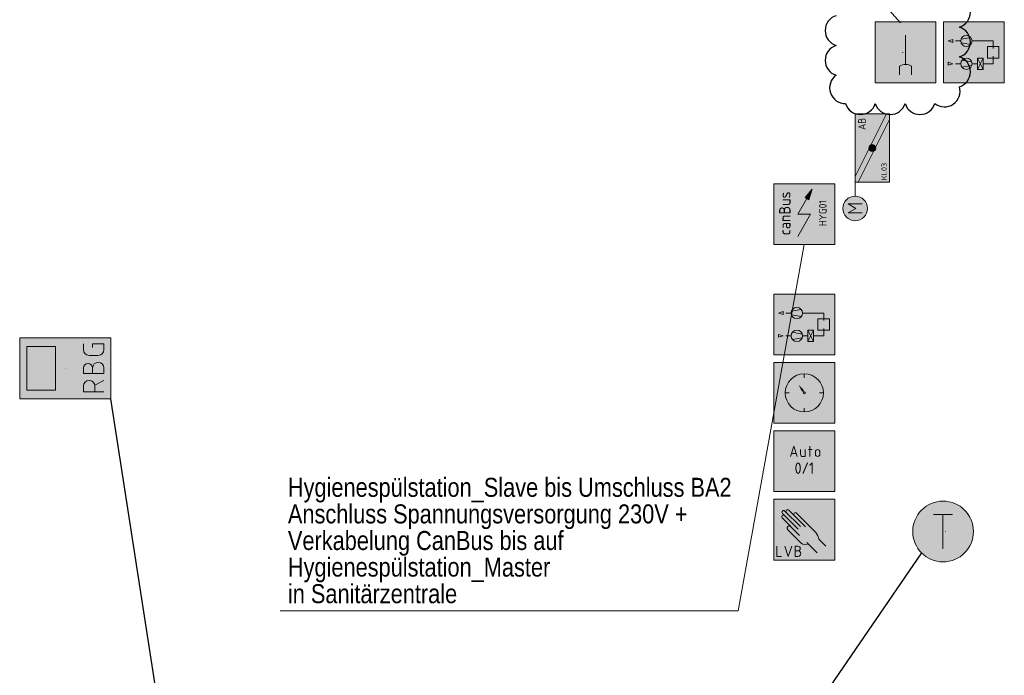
# Model space of a CAD drawing. Header units: metres. Extents: x -13.5 to 10.8, y -3.9 to 32.8.
# Tile 4 of 7: x 3.7 to 10.2, y 9.3 to 13.7. Entities that reach past the tile are written whole.
import ezdxf
from ezdxf.enums import TextEntityAlignment as Align

# ---------------------------------------------------------------- set-up
doc = ezdxf.new("R2010")
doc.units = ezdxf.units.M
doc.header["$MEASUREMENT"] = 0
doc.linetypes.add('DGN Style 5', pattern=[0.010740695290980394, 0.004603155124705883, -0.006137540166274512])
doc.layers.add('INTERN_Bemerkung', color=6, linetype='Continuous', lineweight=30, plot=False)
for name, color, linetype, lineweight in [('TRI_CONNPTS', 7, 'Continuous', 0), ('TRI_H3D', 7, 'Continuous', 0), ('ZWP_480_SYM_E0', 7, 'Continuous', 0), ('ZWP_480_SYM_E0_2D', 7, 'Continuous', 0), ('ZWP_480_SYM_E0_3D', 7, 'Continuous', 0), ('ZWP_480_SYM_SCHWARZ', 7, 'Continuous', 13), ('ZWP_480_SYM_SCHWARZ_2D', 7, 'Continuous', 0), ('ZWP_480_TEXT_1_50_TOP', 7, 'Continuous', 0), ('ZWP_EX_DIESELLEITUNG_NEA', 7, 'Continuous', 0)]:
    doc.layers.add(name, color=color, linetype=linetype, lineweight=lineweight)
doc.layers.get('TRI_CONNPTS').off()
doc.layers.get('TRI_H3D').off()
doc.styles.add('ISOCP', font='isocp.shx')
doc.styles.add('Style-isocp', font='isocp.shx')
doc.styles.add('ZWP_1 50', font='ARIALN.TTF', dxfattribs={"height": 0.125})

# ---------------------------------------------------------------- blocks, each defined once
blk = doc.blocks.new('*U22')
at = {"color": 5, "linetype": 'Continuous', "lineweight": 13}
for p, q in [((3.401696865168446e-05, -0.007495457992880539), (-0.03746598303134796, -0.007495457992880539)), ((0.007534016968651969, -0.007495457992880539), (0.03753401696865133, -0.06749545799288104))]:
    blk.add_line(p, q, dxfattribs=at)
at = {"color": 5, "linetype": 'Continuous', "lineweight": 13, "flags": 128}
blk.add_lwpolyline([(-0.03746598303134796, -0.06749545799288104), (-0.03746598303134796, 0.06750454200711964), (3.401696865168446e-05, 0.06750454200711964)], dxfattribs=at)
at = {"color": 5, "linetype": 'Continuous', "lineweight": 13, "extrusion": (0, 0, -1)}
blk.add_arc((-3.401696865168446e-05, 0.03000454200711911), 0.0375, 90.00000000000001, 270, dxfattribs=at)
blk = doc.blocks.new('*U23')
at = {"color": 5, "linetype": 'Continuous', "lineweight": 13}
for p, q in [((3.401696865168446e-05, 0.007504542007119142), (-0.03746598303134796, 0.007504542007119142)), ((-0.03746598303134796, -0.06749545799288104), (3.401696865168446e-05, -0.06749545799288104))]:
    blk.add_line(p, q, dxfattribs=at)
at = {"color": 5, "linetype": 'Continuous', "lineweight": 13, "flags": 128}
blk.add_lwpolyline([(3.401696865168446e-05, 0.06750454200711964), (-0.03746598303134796, 0.06750454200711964), (-0.03746598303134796, -0.06749545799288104)], dxfattribs=at)
at = {"color": 5, "linetype": 'Continuous', "lineweight": 13}
for centre, radius in [((3.401696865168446e-05, 0.03750454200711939), 0.03), ((3.401696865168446e-05, -0.0299954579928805), 0.0375)]:
    blk.add_arc(centre, radius, 270, 90, dxfattribs=at)
blk = doc.blocks.new('*U24')
at = {"color": 5, "linetype": 'Continuous', "lineweight": 13}
for p, q in [((3.401696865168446e-05, 0.06750454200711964), (0.03753401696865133, 0.06750454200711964)), ((-0.03746598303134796, -0.0299954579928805), (-0.03746598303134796, 0.03000454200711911))]:
    blk.add_line(p, q, dxfattribs=at)
at = {"color": 5, "linetype": 'Continuous', "lineweight": 13, "flags": 128}
blk.add_lwpolyline([(0.01503401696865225, 0.007504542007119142), (0.03753401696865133, 0.007504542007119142), (0.03753401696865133, -0.06749545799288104), (3.401696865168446e-05, -0.06749545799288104)], dxfattribs=at)
at = {"color": 5, "linetype": 'Continuous', "lineweight": 13, "extrusion": (0, 0, -1)}
for centre, start, end in [((-3.401696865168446e-05, 0.03000454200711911), 0, 90), ((-3.401696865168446e-05, -0.0299954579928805), 270, 0)]:
    blk.add_arc(centre, 0.0375, start, end, dxfattribs=at)
blk = doc.blocks.new('ZWP_480_Raumbediegerät_mit_Display_1')
at = {"color": 5, "lineweight": 13, "flags": 128}
blk.add_lwpolyline([(-0.2000000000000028, 0.2999999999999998), (0.2000000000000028, 0.2999999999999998), (0.2000000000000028, -0.2999999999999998), (-0.2000000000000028, -0.2999999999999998)], close=True, dxfattribs=at)
at = {"color": 254, "lineweight": 13, "extrusion": (0, 0, -1)}
blk.add_solid([(0.2000000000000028, 0.2999999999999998), (-0.2000000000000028, 0.2999999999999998), (0.2000000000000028, -0.2999999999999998), (-0.2000000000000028, -0.2999999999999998)], dxfattribs=at)
at = {"color": 5, "lineweight": 13}
blk.add_3dface([(-0.143552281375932, 0.2535848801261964), (0.1435522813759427, 0.2535848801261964), (0.1435522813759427, 0.06356983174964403), (-0.143552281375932, 0.06356983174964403)], dxfattribs=at)
at = {"color": 5, "linetype": 'Continuous', "lineweight": 13}
for name, p in [('*U22', (-0.117049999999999, -0.1872499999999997)), ('*U23', (0.00295000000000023, -0.1872499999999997)), ('*U24', (0.1229500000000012, -0.1872499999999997))]:
    blk.add_blockref(name, p, dxfattribs=at)
blk = doc.blocks.new('ZWP_480_Raumbediegerät_mit_Display')
at = {"color": 52, "linetype": 'DGN Style 5', "lineweight": 0}
blk.add_line((0, 0.001000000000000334), (0, 0.001299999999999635), dxfattribs=at)
at = {"color": 212, "linetype": 'DGN Style 5', "lineweight": 0}
blk.add_line((0, 0, 0.0009999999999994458), (0, 0.0003999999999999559, 0.0009999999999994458), dxfattribs=at)
at = {"color": 12, "linetype": 'DGN Style 5', "lineweight": 0}
blk.add_line((0, 0), (0, 0.0001999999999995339), dxfattribs=at)
at = {"color": 92, "linetype": 'DGN Style 5', "lineweight": 0}
blk.add_line((0.001000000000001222, 0), (0.001000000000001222, 9.999999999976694e-05), dxfattribs=at)
at = {"color": 32, "linetype": 'DGN Style 5', "lineweight": 0}
blk.add_line((0.2000441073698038, 0), (0.2000441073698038, 0.0004999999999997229), dxfattribs=at)
at = {"color": 5, "lineweight": 13}
blk.add_blockref('ZWP_480_Raumbediegerät_mit_Display_1', (0, 0), dxfattribs=at)
blk = doc.blocks.new('ZWP_480_Waechter_Leckage_1')
at = {"color": 5, "lineweight": 13}
for p, q in [((0.01984685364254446, -0.0798418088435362), (0.01984685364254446, 0.1125372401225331)), ((0.01984685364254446, -0.0798418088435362), (0.01984685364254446, 0.1125372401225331)), ((-0.0201504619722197, -0.1473316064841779), (-0.0201504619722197, -0.09019410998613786)), ((-0.0201504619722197, -0.1473316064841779), (-0.0201504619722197, -0.1198391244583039)), ((0.05984416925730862, -0.1473316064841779), (0.05984416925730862, -0.09019410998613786)), ((0.05984416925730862, -0.1473316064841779), (0.05984416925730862, -0.1198391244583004))]:
    blk.add_line(p, q, dxfattribs=at)
at = {"color": 5, "lineweight": 13, "flags": 128}
blk.add_lwpolyline([(-0.1801531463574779, 0.1999999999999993), (0.2198468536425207, 0.1999999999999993), (0.2198468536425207, -0.1999999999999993), (-0.1801531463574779, -0.1999999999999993)], close=True, dxfattribs=at)
at = {"color": 5, "lineweight": 13}
blk.add_arc((0.01984685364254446, -0.1622850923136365), 0.08244328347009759, 60.97773399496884, 119.0222660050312, dxfattribs=at)
at = {"color": 254, "lineweight": 13, "extrusion": (0, 0, -1)}
blk.add_solid([(0.1801531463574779, 0.1999999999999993), (-0.2198468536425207, 0.1999999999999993), (0.1801531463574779, -0.1999999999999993), (-0.2198468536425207, -0.1999999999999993)], dxfattribs=at)
blk = doc.blocks.new('ZWP_480_Waechter_Leckage')
at = {"layer": 'ZWP_EX_DIESELLEITUNG_NEA', "color": 52, "linetype": 'DGN Style 5', "lineweight": 0}
blk.add_line((0, 0.0009999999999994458), (0, 0.001300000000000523), dxfattribs=at)
at = {"layer": 'ZWP_EX_DIESELLEITUNG_NEA', "color": 212, "linetype": 'DGN Style 5', "lineweight": 0}
blk.add_line((0, 0, 0.0009999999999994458), (0, 0.0004000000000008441, 0.0009999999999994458), dxfattribs=at)
at = {"layer": 'ZWP_EX_DIESELLEITUNG_NEA', "color": 12, "linetype": 'DGN Style 5', "lineweight": 0}
blk.add_line((0, 0), (0, 0.0001999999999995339), dxfattribs=at)
at = {"layer": 'ZWP_EX_DIESELLEITUNG_NEA', "color": 92, "linetype": 'DGN Style 5', "lineweight": 0}
blk.add_line((0.001000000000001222, 0), (0.001000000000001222, 9.999999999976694e-05), dxfattribs=at)
at = {"layer": 'ZWP_EX_DIESELLEITUNG_NEA', "color": 32, "linetype": 'DGN Style 5', "lineweight": 0}
blk.add_line((0.2198934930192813, 0), (0.2198934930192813, 0.0005000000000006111), dxfattribs=at)
at = {"layer": 'ZWP_480_SYM_E0', "color": 5, "lineweight": 13}
blk.add_blockref('ZWP_480_Waechter_Leckage_1', (0, 0), dxfattribs=at)
blk = doc.blocks.new('_T3D__')
at = {"layer": 'ZWP_480_TEXT_1_50_TOP', "linetype": 'Continuous'}
for p, q in [((6.890735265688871, 13.98992947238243, 0.09999999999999), (9.21785881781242, 13.98992947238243, 0.09999999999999)), ((9.217858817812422, 13.98992947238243, 0.09999999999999), (9.53223655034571, 13.63915193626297, 0.09999999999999))]:
    blk.add_line(p, q, dxfattribs=at)
at = {"layer": 'ZWP_480_TEXT_1_50_TOP', "linetype": 'Continuous', "style": 'ZWP_1 50'}
for s, p in [('Leckagewächter am Schachtboden', (6.940735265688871, 14.33992947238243, 0.09999999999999)), ('H=0 OKRFB', (6.940735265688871, 14.16492947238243, 0.09999999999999))]:
    blk.add_text(s, height=0.125, dxfattribs=at).set_placement(p, align=Align.TOP_LEFT)
blk = doc.blocks.new('ZWP_480_Autarke_Anlage_klein_1')
at = {"lineweight": 13, "extrusion": (0, 0, -1)}
blk.add_hatch(color=5, dxfattribs=at).paths.add_polyline_path([(-0.02941622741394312, -0.1045777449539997), (-0.0524452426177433, -0.03550102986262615), (-0.004560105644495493, -0.09035485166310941), (-0.01698816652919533, -0.09746629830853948)])
at = {"color": 5, "lineweight": 13}
for p, q in [((-0.0416825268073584, -0.2000000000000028), (0.01698816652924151, -0.09746629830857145)), ((-0.04242213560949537, -0.3469824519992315), (0.0416825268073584, -0.2000000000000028)), ((-0.0416825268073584, -0.2000000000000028), (0.0416825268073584, -0.2000000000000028))]:
    blk.add_line(p, q, dxfattribs=at)
at = {"color": 5, "lineweight": 13, "flags": 128}
for points in [[(-0.2000000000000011, -0.4000000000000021), (-0.2000000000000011, -3.552713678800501e-15), (0.1999999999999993, -3.552713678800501e-15), (0.1999999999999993, -0.4000000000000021)], [(0.004560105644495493, -0.09035485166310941), (0.0524452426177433, -0.03550102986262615), (0.02941622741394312, -0.1045777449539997), (0.01698816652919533, -0.09746629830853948)]]:
    blk.add_lwpolyline(points, close=True, dxfattribs=at)
at = {"color": 254, "lineweight": 13}
blk.add_solid([(-0.2000000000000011, -0.4000000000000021), (-0.2000000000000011, -3.552713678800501e-15), (0.1999999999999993, -0.4000000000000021), (0.1999999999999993, -3.552713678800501e-15)], dxfattribs=at)
at = {"attachment_point": 5, "rotation": 89.99999999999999, "style": 'ISOCP'}
for s, insert, char_height in [('\\H0.5x;canBus', (-0.1283730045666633, -0.1943750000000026), 0.15), ('\\H0.277778x;HYG01', (0.12138457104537, -0.1932500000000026), 0.18)]:
    blk.add_mtext(s, dxfattribs=dict(at, insert=insert, char_height=char_height))
blk = doc.blocks.new('ZWP_480_Autarke_Anlage_klein')
at = {"layer": 'ZWP_480_SYM_E0_2D', "color": 5, "lineweight": 13}
blk.add_blockref('ZWP_480_Autarke_Anlage_klein_1', (0, 0), dxfattribs=at)
blk = doc.blocks.new('_T3D___2')
at = {"layer": 'ZWP_480_TEXT_1_50_TOP', "linetype": 'Continuous'}
for p, q in [((8.461808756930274, 9.77063677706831, 4.009999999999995), (8.89804721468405, 12.18012159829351, 4.009999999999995)), ((5.448391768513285, 9.77063677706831, 4.009999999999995), (8.461808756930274, 9.77063677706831, 4.009999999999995))]:
    blk.add_line(p, q, dxfattribs=at)
at = {"layer": 'ZWP_480_TEXT_1_50_TOP', "linetype": 'Continuous', "style": 'ZWP_1 50'}
for s, p in [('Hygienespülstation_Slave bis Umschluss BA2', (5.498391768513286, 10.64563677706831, 4.009999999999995)), ('Anschluss Spannungsversorgung 230V +', (5.498391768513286, 10.47063677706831, 4.009999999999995)), ('Verkabelung CanBus bis auf', (5.498391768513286, 10.29563677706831, 4.009999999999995)), ('Hygienespülstation_Master ', (5.498391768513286, 10.12063677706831, 4.009999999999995)), ('in Sanitärzentrale', (5.498391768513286, 9.945636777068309, 4.009999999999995))]:
    blk.add_text(s, height=0.125, dxfattribs=at).set_placement(p, align=Align.TOP_LEFT)
blk = doc.blocks.new('*U32')
at = {"color": 5, "linetype": 'Continuous', "lineweight": 13}
for p, q in [((-0.0625046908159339, 0.1125252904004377), (0.06249530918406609, 0.1125252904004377)), ((-4.690815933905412e-06, -0.1124747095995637), (-4.690815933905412e-06, 0.1125252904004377))]:
    blk.add_line(p, q, dxfattribs=at)
blk = doc.blocks.new('ZWP_480_Fuehler_Temp_1')
at = {"lineweight": 13}
h = blk.add_hatch(color=254, dxfattribs=at)
edge = h.paths.add_edge_path()
edge.add_arc((-0.01602534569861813, 3.579284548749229e-05), 0.2000000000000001, 0, 360)
at = {"color": 5, "lineweight": 13}
blk.add_circle((-0.01602534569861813, 3.579284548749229e-05), 0.2000000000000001, dxfattribs=at)
at = {"color": 5, "linetype": 'Continuous', "lineweight": 13}
blk.add_blockref('*U32', (-0.01704999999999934, -0.0004500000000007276), dxfattribs=at)
blk = doc.blocks.new('ZWP_480_Fuehler_Temp')
at = {"color": 52, "linetype": 'DGN Style 5', "lineweight": 0}
blk.add_line((0, 0.0009999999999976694), (0, 0.00129999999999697), dxfattribs=at)
at = {"color": 212, "linetype": 'DGN Style 5', "lineweight": 0}
blk.add_line((0, 0, 0.0009999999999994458), (0, 0.0003999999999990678, 0.0009999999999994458), dxfattribs=at)
at = {"color": 12, "linetype": 'DGN Style 5', "lineweight": 0}
blk.add_line((0, 0), (0, 0.0001999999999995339), dxfattribs=at)
at = {"color": 92, "linetype": 'DGN Style 5', "lineweight": 0}
blk.add_line((0.001000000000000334, 0), (0.001000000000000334, 9.999999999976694e-05), dxfattribs=at)
at = {"color": 32, "linetype": 'DGN Style 5', "lineweight": 0}
blk.add_line((0.1839746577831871, 0), (0.1839746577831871, 0.0004999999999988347), dxfattribs=at)
at = {"color": 5, "lineweight": 13}
blk.add_blockref('ZWP_480_Fuehler_Temp_1', (0, 0), dxfattribs=at)
blk = doc.blocks.new('*U69')
at = {"color": 250, "linetype": 'Continuous', "lineweight": 13}
for p, q in [((-5.600503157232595e-06, 0.007505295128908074), (-0.03750560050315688, 0.007505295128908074)), ((-0.03750560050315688, -0.06749470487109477), (-5.600503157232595e-06, -0.06749470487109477))]:
    blk.add_line(p, q, dxfattribs=at)
at = {"color": 250, "linetype": 'Continuous', "lineweight": 13, "flags": 128}
blk.add_lwpolyline([(-5.600503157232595e-06, 0.06750529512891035), (-0.03750560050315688, 0.06750529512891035), (-0.03750560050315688, -0.06749470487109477)], dxfattribs=at)
at = {"color": 250, "linetype": 'Continuous', "lineweight": 13}
for centre, radius in [((-5.600503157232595e-06, 0.03750529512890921), 0.03), ((-5.600503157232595e-06, -0.02999470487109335), 0.0375)]:
    blk.add_arc(centre, radius, 270, 90, dxfattribs=at)
blk = doc.blocks.new('ZWP_480_Anlsch_Handeingriff_LVB_kl_1')
at = {"color": 250, "lineweight": 13}
for p, q in [((0.2572866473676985, 0.2189809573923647), (0.1482042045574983, 0.3280634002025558)), ((0.2189658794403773, 0.1619834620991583), (0.1043000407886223, 0.2766493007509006)), ((0.2099979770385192, 0.2027241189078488), (0.1060853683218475, 0.3066367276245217)), ((0.2246111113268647, 0.2198837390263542), (0.1219717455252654, 0.3225231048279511)), ((0.3260307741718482, 0.1820095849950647), (0.1996206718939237, 0.308419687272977)), ((0.2287846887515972, 0.1118131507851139), (0.1394708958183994, 0.2011269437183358)), ((0.3927388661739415, 0.09079423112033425), (0.3454276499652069, 0.1381054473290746)), ((0.3350835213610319, 0.04709888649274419), (0.2663439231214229, 0.1158384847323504))]:
    blk.add_line(p, q, dxfattribs=at)
at = {"color": 250, "lineweight": 13, "flags": 128}
blk.add_lwpolyline([(0.04999999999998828, 0.399999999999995), (0.4499999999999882, 0.399999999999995), (0.4499999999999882, -7.105427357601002e-15), (0.04999999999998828, -7.105427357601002e-15)], close=True, dxfattribs=at)
at = {"color": 250, "linetype": 'Continuous', "lineweight": 13, "flags": 128}
for points in [[(0.06947219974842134, 0.09112764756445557), (0.06947219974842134, 0.02362764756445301), (0.09947219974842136, 0.02362764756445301)], [(0.1219721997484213, 0.09112764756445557), (0.1444721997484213, 0.02362764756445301), (0.1669721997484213, 0.09112764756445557)]]:
    blk.add_lwpolyline(points, dxfattribs=at)
at = {"color": 250, "lineweight": 13}
for centre, radius, start, end in [((0.1140285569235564, 0.3145799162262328), 0.01123336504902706, 45.00000000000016, 225.0000000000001), ((0.1402610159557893, 0.3201202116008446), 0.01123336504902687, 45.00000000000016, 225.0000000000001), ((0.112243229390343, 0.2845924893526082), 0.01123336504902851, 39.18845449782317, 225.0000000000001), ((0.1916774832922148, 0.3004764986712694), 0.01123336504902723, 45.00000000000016, 225.0000000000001), ((0.1505519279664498, 0.2102216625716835), 0.0143353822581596, 39.37731961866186, 225.0000000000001), ((0.2554951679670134, 0.1385236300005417), 0.03777432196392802, 225.0000000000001, 302.1988374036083)]:
    blk.add_arc(centre, radius, start, end, dxfattribs=at)
blk.add_ellipse((0.3180952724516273, 0.1641341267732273), major_axis=(0.02368684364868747, -0.03999673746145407), ratio=0.3535133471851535, start_param=0.6738704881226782, end_param=1.817168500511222, dxfattribs=at)
at = {"color": 254, "lineweight": 13, "extrusion": (0, 0, -1)}
blk.add_solid([(-0.04999999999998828, 0.399999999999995), (-0.4499999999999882, 0.399999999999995), (-0.04999999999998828, -7.105427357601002e-15), (-0.4499999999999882, -7.105427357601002e-15)], dxfattribs=at)
at = {"color": 250, "linetype": 'Continuous', "lineweight": 13, "xscale": 0.5, "yscale": 0.5}
blk.add_blockref('*U69', (0.2082249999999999, 0.0573750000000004), dxfattribs=at)
blk = doc.blocks.new('ZWP_480_Anlsch_Handeingriff_LVB_kl')
at = {"layer": 'ZWP_480_SYM_SCHWARZ', "color": 250, "lineweight": 13}
blk.add_blockref('ZWP_480_Anlsch_Handeingriff_LVB_kl_1', (0, 0), dxfattribs=at)
blk = doc.blocks.new('*U72')
at = {"color": 250, "lineweight": 13}
blk.add_line((0.03187499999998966, -0.03001216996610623), (-0.03187500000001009, -0.03001216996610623), dxfattribs=at)
at = {"color": 250, "lineweight": 13, "flags": 128}
blk.add_lwpolyline([(-0.04500000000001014, -0.06751216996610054), (-1.021405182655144e-14, 0.06748783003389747), (0.04499999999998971, -0.06751216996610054)], dxfattribs=at)
blk = doc.blocks.new('*U73')
at = {"color": 250, "lineweight": 13}
blk.add_line((-0.03000000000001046, 0.04498783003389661), (-0.03000000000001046, -0.01876216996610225), dxfattribs=at)
at = {"color": 250, "lineweight": 13, "flags": 128}
blk.add_lwpolyline([(-0.003750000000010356, -0.04501216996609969), (0.02999999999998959, -0.04501216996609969), (0.02999999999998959, 0.04498783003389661)], dxfattribs=at)
at = {"color": 250, "lineweight": 13}
blk.add_arc((-0.003750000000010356, -0.01876216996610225), 0.02625, 180, 270, dxfattribs=at)
blk = doc.blocks.new('*U74')
at = {"color": 250, "lineweight": 13}
for p, q in [((-0.02250000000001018, 0.02248783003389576), (0.02249999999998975, 0.02248783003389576)), ((-0.007500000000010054, -0.06751216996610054), (-0.007500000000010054, 0.06748783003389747))]:
    blk.add_line(p, q, dxfattribs=at)
blk = doc.blocks.new('*U75')
at = {"color": 250, "lineweight": 13}
for p, q in [((-0.03000000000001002, -0.01501216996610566), (-0.03000000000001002, 0.01498783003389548)), ((0.02999999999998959, 0.01498783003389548), (0.02999999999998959, -0.01501216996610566))]:
    blk.add_line(p, q, dxfattribs=at)
at = {"color": 250, "lineweight": 13, "extrusion": (0, 0, -1)}
for centre, start, end in [((1.021405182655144e-14, 0.01498783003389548), 0, 180), ((1.021405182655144e-14, -0.01501216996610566), 180, 0)]:
    blk.add_arc(centre, 0.03, start, end, dxfattribs=at)
blk = doc.blocks.new('ZWP_480_Anlsch_Anlagenschalter_kl_1')
at = {"color": 250, "lineweight": 13, "flags": 128}
blk.add_lwpolyline([(0.04999999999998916, 0.3999999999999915), (0.4499999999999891, 0.3999999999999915), (0.4499999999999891, 0), (0.04999999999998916, 0)], close=True, dxfattribs=at)
at = {"color": 254, "lineweight": 13, "extrusion": (0, 0, -1)}
blk.add_solid([(-0.04999999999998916, 0.3999999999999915), (-0.4499999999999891, 0.3999999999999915), (-0.04999999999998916, 0), (-0.4499999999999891, 0)], dxfattribs=at)
at = {"color": 250, "lineweight": 13, "xscale": 0.5, "yscale": 0.5}
for name, p in [('*U72', (0.1806249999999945, 0.2649749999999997)), ('*U73', (0.2406249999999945, 0.2537249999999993)), ('*U74', (0.2893749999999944, 0.2649749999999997)), ('*U75', (0.3381249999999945, 0.2537249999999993))]:
    blk.add_blockref(name, p, dxfattribs=at)
at = {"style": 'Style-isocp'}
blk.add_text('0/1', height=0.075, dxfattribs=at).set_placement((0.2499999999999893, 0.1919494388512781), align=Align.TOP_CENTER)
blk = doc.blocks.new('ZWP_480_Anlsch_Anlagenschalter_kl')
at = {"layer": 'ZWP_480_SYM_SCHWARZ_2D', "color": 250, "lineweight": 13}
blk.add_blockref('ZWP_480_Anlsch_Anlagenschalter_kl_1', (0, 0), dxfattribs=at)
blk = doc.blocks.new('ZWP_480_Anlsch_Zeitschaltprogramm_kl_1')
at = {"color": 250, "lineweight": 13}
for p, q in [((0.2499999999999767, 0.3257078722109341), (0.2499999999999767, 0.2998709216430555)), ((0.1501290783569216, 0.1999999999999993), (0.124292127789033, 0.1999999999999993)), ((0.3757078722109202, 0.1999999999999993), (0.3498709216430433, 0.1999999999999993)), ((0.2499999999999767, 0.100129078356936), (0.2499999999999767, 0.07429212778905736))]:
    blk.add_line(p, q, dxfattribs=at)
at = {"color": 250, "lineweight": 13, "flags": 128}
blk.add_lwpolyline([(0.04999999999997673, 0.4000000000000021), (0.4499999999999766, 0.4000000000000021), (0.4499999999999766, 0), (0.04999999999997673, 0)], close=True, dxfattribs=at)
at = {"color": 250, "lineweight": 13}
for centre, radius in [((0.2499999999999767, 0.1999999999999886), 0.1257078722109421), ((0.2499999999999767, 0.1999999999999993), 0.006552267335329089)]:
    blk.add_circle(centre, radius, dxfattribs=at)
at = {"color": 254, "lineweight": 13, "extrusion": (0, 0, -1)}
blk.add_solid([(-0.04999999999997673, 0.4000000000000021), (-0.4499999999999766, 0.4000000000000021), (-0.04999999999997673, 0), (-0.4499999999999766, 0)], dxfattribs=at)
at = {"color": 7, "lineweight": 13, "extrusion": (0, 0, -1)}
blk.add_solid([(-0.2499999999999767, 0.1999999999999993), (-0.2558324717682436, 0.2210615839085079), (-0.267446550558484, 0.2131615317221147), (-0.3140187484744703, 0.2941156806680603)], dxfattribs=at)
at = {"color": 7, "lineweight": 13}
blk.add_solid([(0.2499999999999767, 0.1999999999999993), (0.2438553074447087, 0.2209726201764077), (0.2323598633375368, 0.2129009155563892), (0.2111017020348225, 0.2553976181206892)], dxfattribs=at)
blk = doc.blocks.new('ZWP_480_Anlsch_Zeitschaltprogramm_kl')
at = {"layer": 'ZWP_480_SYM_SCHWARZ', "color": 250, "lineweight": 13}
blk.add_blockref('ZWP_480_Anlsch_Zeitschaltprogramm_kl_1', (0, 0), dxfattribs=at)
blk = doc.blocks.new('ZWP_480_Anlsch_Anlagenbild_kl_1')
at = {"color": 250, "lineweight": 13}
for p, q in [((0.1630140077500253, 0.2749999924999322), (0.1279251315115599, 0.2749999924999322)), ((0.1630140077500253, 0.2749999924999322), (0.1279251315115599, 0.2749999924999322)), ((0.1650958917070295, 0.2873209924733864), (0.2296856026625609, 0.298564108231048)), ((0.1650958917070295, 0.2626789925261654), (0.2296856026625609, 0.2514358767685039)), ((0.2380140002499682, 0.2749999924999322), (0.3774953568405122, 0.2749999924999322)), ((0.3774953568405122, 0.2262080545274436), (0.3774953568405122, 0.2749999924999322)), ((0.2359321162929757, 0.1373210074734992), (0.1713424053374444, 0.1485641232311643)), ((0.3105163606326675, 0.1625000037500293), (0.2730163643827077, 0.08750001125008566)), ((0.2730163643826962, 0.1625000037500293), (0.3105163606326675, 0.08750001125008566)), ((0.3774953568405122, 0.1250000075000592), (0.3774953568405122, 0.1737919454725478)), ((0.1630140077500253, 0.1250000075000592), (0.1279251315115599, 0.1250000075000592)), ((0.2359321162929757, 0.1126790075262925), (0.1713424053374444, 0.1014358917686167)), ((0.2380140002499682, 0.1250000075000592), (0.2730163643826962, 0.1250000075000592)), ((0.3774953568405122, 0.1250000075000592), (0.3105163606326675, 0.1250000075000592))]:
    blk.add_line(p, q, dxfattribs=at)
at = {"color": 250, "lineweight": 13, "flags": 128}
blk.add_lwpolyline([(0.04999999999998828, 0.4000000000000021), (0.4499999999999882, 0.4000000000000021), (0.4499999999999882, 0), (0.04999999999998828, 0)], close=True, dxfattribs=at)
at = {"color": 250, "lineweight": 13}
for centre in [(0.2005140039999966, 0.2749999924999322), (0.2005140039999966, 0.1250000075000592)]:
    blk.add_circle(centre, 0.03749999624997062, dxfattribs=at)
at = {"color": 254, "lineweight": 13, "extrusion": (0, 0, -1)}
blk.add_solid([(-0.04999999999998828, 0.4000000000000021), (-0.4499999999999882, 0.4000000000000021), (-0.04999999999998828, 0), (-0.4499999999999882, 0)], dxfattribs=at)
at = {"color": 250, "lineweight": 13}
for points in [[(0.1114918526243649, 0.2843586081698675), (0.0805056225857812, 0.2749999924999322), (0.1114918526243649, 0.2656413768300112)], [(0.339995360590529, 0.2374999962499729), (0.414995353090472, 0.2374999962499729), (0.414995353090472, 0.1625000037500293), (0.339995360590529, 0.1625000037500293)], [(0.0805056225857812, 0.1343586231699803), (0.1114918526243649, 0.1250000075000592), (0.0805056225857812, 0.115641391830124)], [(0.2730163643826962, 0.1625000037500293), (0.3105163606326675, 0.1625000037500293), (0.3105163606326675, 0.08750001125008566), (0.2730163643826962, 0.08750001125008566)]]:
    blk.add_3dface(points, dxfattribs=at)
blk = doc.blocks.new('ZWP_480_Anlsch_Anlagenbild_kl')
at = {"layer": 'ZWP_480_SYM_SCHWARZ', "color": 250, "lineweight": 13}
blk.add_blockref('ZWP_480_Anlsch_Anlagenbild_kl_1', (0, 0), dxfattribs=at)
blk = doc.blocks.new('ZWP_480_BSK_Motor_klein_L_1_3')
at = {"layer": 'ZWP_480_SYM_E0_2D', "lineweight": 13}
h = blk.add_hatch(color=254, dxfattribs=at)
edge = h.paths.add_edge_path()
edge.add_arc((-0.3971249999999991, 0.1125000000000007), 0.081, 0, 360)
h = blk.add_hatch(color=5, dxfattribs=at)
edge = h.paths.add_edge_path()
edge.add_arc((0, 0), 0.02250000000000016, 0, 360)
h = blk.add_hatch(color=5, dxfattribs=at)
edge = h.paths.add_edge_path()
edge.add_arc((0, 0), 0.02250000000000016, 0, 360)
at = {"layer": 'ZWP_480_SYM_E0_2D', "color": 5, "lineweight": 13}
for p, q in [((-0.4273394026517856, 0.06683448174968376), (-0.4273394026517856, 0.1579594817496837)), ((-0.4273394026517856, 0.1579594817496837), (-0.3969644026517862, 0.1073344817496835)), ((-0.3969644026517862, 0.1073344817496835), (-0.3665894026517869, 0.1579594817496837)), ((-0.3665894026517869, 0.1579594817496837), (-0.3665894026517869, 0.06683448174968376)), ((-0.2250000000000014, 0.1125000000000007), (-0.3161249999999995, 0.1125000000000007)), ((-0.2250000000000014, 0.09363317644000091), (0.1872663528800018, -0.1124999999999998)), ((-0.1872663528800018, 0.1125000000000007), (0.2250000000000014, -0.09363317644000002))]:
    blk.add_line(p, q, dxfattribs=at)
at = {"layer": 'ZWP_480_SYM_E0_2D', "color": 5, "lineweight": 13, "flags": 128}
blk.add_lwpolyline([(0.2250000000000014, -0.1124999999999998), (0.2250000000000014, 0.1125000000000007), (-0.2250000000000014, 0.1125000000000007), (-0.2250000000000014, -0.1124999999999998)], close=True, dxfattribs=at)
at = {"layer": 'ZWP_480_SYM_E0_2D', "color": 5, "lineweight": 13}
blk.add_circle((-0.3971249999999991, 0.1125000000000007), 0.081, dxfattribs=at)
at = {"layer": 'ZWP_480_SYM_E0_2D', "color": 254, "lineweight": 13, "extrusion": (0, 0, -1)}
blk.add_solid([(-0.2250000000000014, -0.1124999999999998), (-0.2250000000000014, 0.1125000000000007), (0.2250000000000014, -0.1124999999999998), (0.2250000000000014, 0.1125000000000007)], dxfattribs=at)
at = {"layer": 'ZWP_480_SYM_E0_3D', "color": 5, "lineweight": 13}
blk.add_circle((0, 0), 0.02250000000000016, dxfattribs=at)
blk.add_circle((0, 0), 0.02250000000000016, dxfattribs=at)
at = {"layer": 'ZWP_480_SYM_E0_2D', "char_height": 0.10125, "style": 'ISOCP'}
for s, insert, attachment_point in [('\\H0.493827x;AB', (0.1982484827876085, 0.06779667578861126), 6), ('\\H0.345679x;KL03', (-0.211687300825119, -0.07808222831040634), 4)]:
    blk.add_mtext(s, dxfattribs=dict(at, insert=insert, attachment_point=attachment_point))
blk = doc.blocks.new('ZWP_480_BSK_Motor_klein_L_4')
at = {"layer": 'ZWP_480_SYM_E0_3D', "color": 5, "lineweight": 13, "rotation": 90}
blk.add_blockref('ZWP_480_BSK_Motor_klein_L_1_3', (0, 0), dxfattribs=at)

msp = doc.modelspace()

# ---------------------------------------------------------------- linework, layer by layer
at = {"layer": 'INTERN_Bemerkung', "color": 6, "lineweight": 30}
msp.add_line((5.245167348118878, 5.269113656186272), (4.332634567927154, 11.16575956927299), dxfattribs=at)
at = {"layer": 'INTERN_Bemerkung', "lineweight": 30}
msp.add_line((9.67024838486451, 10.15083784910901), (5.895167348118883, 4.668332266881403), dxfattribs=at)
at = {"layer": 'INTERN_Bemerkung', "flags": 128}
msp.add_lwpolyline([(9.107297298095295, 13.68677904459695, 0.7332303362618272), (9.107297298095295, 13.49068822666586, 0.7332303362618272), (9.107297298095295, 13.29453517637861, 0.7332303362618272), (9.1692794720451, 13.10847255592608, 0.7332303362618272), (9.365351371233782, 13.10847255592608, 0.7332303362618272), (9.561442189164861, 13.10847255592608, 0.7332303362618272), (9.757533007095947, 13.10847255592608, 0.7332303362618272), (9.919330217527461, 13.21920146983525, 0.7332303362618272), (9.91933021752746, 13.41529228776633, 0.7332303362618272), (9.919330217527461, 13.61138310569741, 0.7332303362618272), (9.919330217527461, 13.8074739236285, 0.7332303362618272)], format="xyb", dxfattribs=at)

# ---------------------------------------------------------------- block references
at = {"layer": 'TRI_CONNPTS'}
for name, p in [('ZWP_480_Anlsch_Anlagenbild_kl', (9.764653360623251, 13.24550699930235, 4.009)), ('ZWP_480_BSK_Motor_klein_L_4', (9.345335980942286, 12.81564738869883, 4.009)), ('ZWP_480_Autarke_Anlage_klein', (8.898047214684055, 12.58012159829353, 4.009)), ('ZWP_480_Anlsch_Anlagenbild_kl', (8.648047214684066, 11.45464623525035, 4.009)), ('ZWP_480_Anlsch_Zeitschaltprogramm_kl', (8.648047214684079, 11.00464623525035, 4.009)), ('ZWP_480_Anlsch_Anlagenschalter_kl', (8.648047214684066, 10.55464623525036, 4.009)), ('ZWP_480_Anlsch_Handeingriff_LVB_kl', (8.648047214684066, 10.10464623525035, 4.009))]:
    msp.add_blockref(name, p, dxfattribs=at)
at = {"layer": 'TRI_H3D', "color": 7, "linetype": 'Continuous', "lineweight": 0}
for name, p in [('_T3D__', (6.94073526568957e-13, 1.433992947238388e-12)), ('_T3D___2', (5.498391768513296e-15, 1.064563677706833e-14))]:
    msp.add_blockref(name, p, dxfattribs=at)
at = {"layer": 'ZWP_480_SYM_E0', "color": 12, "linetype": 'DGN Style 5', "lineweight": 0, "rotation": 90}
msp.add_blockref('ZWP_480_Raumbediegerät_mit_Display', (4.032634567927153, 11.36575956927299, 4.009), dxfattribs=at)
at = {"layer": 'ZWP_480_SYM_E0', "color": 12, "linetype": 'DGN Style 5', "lineweight": 0}
msp.add_blockref('ZWP_480_Fuehler_Temp', (9.82769508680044, 10.29222341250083, 4.009), dxfattribs=at)
at = {"layer": 'ZWP_EX_DIESELLEITUNG_NEA', "color": 12, "linetype": 'DGN Style 5', "lineweight": 0}
msp.add_blockref('ZWP_480_Waechter_Leckage', (9.544806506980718, 13.44550699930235, 4.009), dxfattribs=at)

doc.saveas('drawing.dxf')
